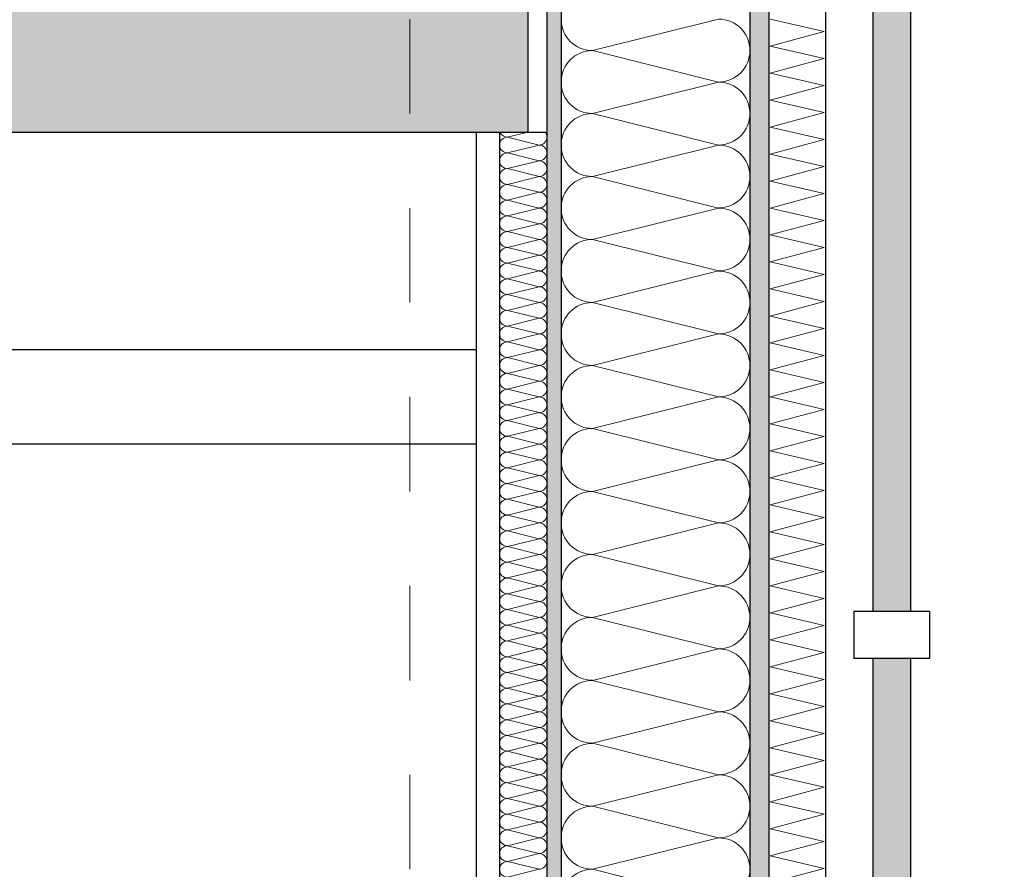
# Model space of a CAD drawing. Header units: metres. Extents: x -27.8 to 39.4, y -22.2 to 2.8.
# Tile 76 of 80: x 23 to 24.1, y -3.5 to -2.6. Entities that reach past the tile are written whole.
import ezdxf

# ---------------------------------------------------------------- set-up
doc = ezdxf.new("R2010")
doc.units = ezdxf.units.M
doc.header["$LTSCALE"] = 0.4
doc.header["$MEASUREMENT"] = 0
doc.linetypes.add('Raster', pattern=[0.2, 0.1, -0.05, 0, -0.05])
doc.layers.get('0').update_dxf_attribs({"color": 8, "lineweight": 9})
doc.layers.get('Defpoints').update_dxf_attribs({"color": 8, "lineweight": 9})
for name, color, linetype in [('Neubau_A-Außenwände', 8, 'Continuous'), ('Neubau_A-Decken', 8, 'Continuous'), ('Neubau_A-TB Wände', 8, 'Continuous'), ('Neubau_B-abgehängte Decke', 8, 'Continuous'), ('Neubau_R-Konstruktionsraster gross', 33, 'Continuous'), ('Neubau_T-Bemaßung', 8, 'Continuous'), ('Neubau_Z-Modellierung Fassade', 8, 'Continuous')]:
    doc.layers.add(name, color=color, linetype=linetype)
doc.styles.add('ERSTELLTER_STIL_2', font='arial.ttf')
doc.dimstyles.new('ERSTELLTER_STIL__1', dxfattribs={"dimtxt": 0.0875, "dimasz": 0.059375, "dimexe": 0.18, "dimexo": 0.0625, "dimgap": 0, "dimtad": 1, "dimzin": 0, "dimdsep": 46, "dimtxsty": 'ERSTELLTER_STIL_2', "dimblk": 'ARROWHEAD_6', "dimblk1": 'ARROWHEAD_6', "dimblk2": 'ARROWHEAD_6', "dimcen": 0.09, "dimclrd": 7, "dimclre": 7, "dimclrt": 7, "dimazin": 0, "dimtfac": 1, "dimtdec": 4, "dimtmove": 0, "dimatfit": 3, "dimfxl": 1, "dimtolj": 1, "dimtzin": 0, "dimarcsym": 0})

# ---------------------------------------------------------------- blocks, each defined once
blk = doc.blocks.new('*X333', base_point=(4591.5834, -0.0469))
at = {"layer": 'Neubau_A-Außenwände', "color": 8, "linetype": 'Continuous', "lineweight": 9}
for p, q in [((4227.0222, 7.5531), (4226.8888, 7.5198)), ((4227.0222, 7.4865), (4226.8888, 7.5198)), ((4227.0222, 7.4865), (4226.8888, 7.4531)), ((4227.0222, 7.4198), (4226.8888, 7.4531)), ((4227.0222, 7.4198), (4226.8888, 7.3865)), ((4227.0222, 7.3531), (4226.8888, 7.3865)), ((4227.0222, 7.3531), (4226.8888, 7.3198)), ((4227.0222, 7.2865), (4226.8888, 7.3198)), ((4227.0222, 7.2865), (4226.8888, 7.2531)), ((4227.0222, 7.2198), (4226.8888, 7.2531)), ((4227.0222, 7.2198), (4226.8888, 7.1865)), ((4227.0222, 7.1531), (4226.8888, 7.1865)), ((4227.0222, 7.1531), (4226.8888, 7.1198)), ((4227.0222, 7.0865), (4226.8888, 7.1198)), ((4227.0222, 7.0865), (4226.8888, 7.0531)), ((4227.0222, 7.0198), (4226.8888, 7.0531)), ((4227.0222, 7.0198), (4226.8888, 6.9865)), ((4227.0222, 6.9531), (4226.8888, 6.9865)), ((4227.0222, 6.9531), (4226.8888, 6.9198)), ((4227.0222, 6.8865), (4226.8888, 6.9198)), ((4227.0222, 6.8865), (4226.8888, 6.8531)), ((4227.0222, 6.8198), (4226.8888, 6.8531)), ((4227.0222, 6.8198), (4226.8888, 6.7865)), ((4227.0222, 6.7531), (4226.8888, 6.7865)), ((4227.0222, 6.7531), (4226.8888, 6.7198)), ((4227.0222, 6.6865), (4226.8888, 6.7198)), ((4227.0222, 6.6865), (4226.8888, 6.6531)), ((4227.0222, 6.6198), (4226.8888, 6.6531))]:
    blk.add_line(p, q, dxfattribs=at)
for centre, start, end in [((4226.8888, 7.5531), 180, 270), ((4227.0222, 7.5198), 0, 90), ((4226.8888, 7.4865), 90, 180), ((4227.0222, 7.5198), 270, 0), ((4226.8888, 7.4865), 180, 270), ((4227.0222, 7.4531), 0, 90), ((4226.8888, 7.4198), 90, 180), ((4227.0222, 7.4531), 270, 0), ((4226.8888, 7.4198), 180, 270), ((4227.0222, 7.3865), 0, 90), ((4226.8888, 7.3531), 90, 180), ((4227.0222, 7.3865), 270, 0), ((4226.8888, 7.3531), 180, 270), ((4227.0222, 7.3198), 0, 90), ((4226.8888, 7.2865), 90, 180), ((4227.0222, 7.3198), 270, 0), ((4226.8888, 7.2865), 180, 270), ((4227.0222, 7.2531), 0, 90), ((4226.8888, 7.2198), 90, 180), ((4227.0222, 7.2531), 270, 0), ((4226.8888, 7.2198), 180, 270), ((4227.0222, 7.1865), 0, 90), ((4226.8888, 7.1531), 90, 180), ((4227.0222, 7.1865), 270, 0), ((4226.8888, 7.1531), 180, 270), ((4227.0222, 7.1198), 0, 90), ((4226.8888, 7.0865), 90, 180), ((4227.0222, 7.1198), 270, 0), ((4226.8888, 7.0865), 180, 270), ((4227.0222, 7.0531), 0, 90), ((4226.8888, 7.0198), 90, 180), ((4227.0222, 7.0531), 270, 0), ((4226.8888, 7.0198), 180, 270), ((4227.0222, 6.9865), 0, 90), ((4226.8888, 6.9531), 90, 180), ((4227.0222, 6.9865), 270, 0), ((4226.8888, 6.9531), 180, 270), ((4227.0222, 6.9198), 0, 90), ((4226.8888, 6.8865), 90, 180), ((4227.0222, 6.9198), 270, 0), ((4226.8888, 6.8865), 180, 270), ((4227.0222, 6.8531), 0, 90), ((4226.8888, 6.8198), 90, 180), ((4227.0222, 6.8531), 270, 0), ((4226.8888, 6.8198), 180, 270), ((4227.0222, 6.7865), 0, 90), ((4226.8888, 6.7531), 90, 180), ((4227.0222, 6.7865), 270, 0), ((4226.8888, 6.7531), 180, 270), ((4227.0222, 6.7198), 0, 90), ((4226.8888, 6.6865), 90, 180), ((4227.0222, 6.7198), 270, 0), ((4226.8888, 6.6865), 180, 270), ((4227.0222, 6.6531), 0, 90), ((4226.8888, 6.6198), 90, 180), ((4227.0222, 6.6531), 270, 0)]:
    blk.add_arc(centre, 0.0333, start, end, dxfattribs=at)
blk = doc.blocks.new('*X334', base_point=(4591.5834, -0.0469))
at = {"layer": 'Neubau_A-Außenwände', "color": 8, "linetype": 'Continuous', "lineweight": 9}
for p, q in [((4227.1341, 7.5399), (4227.0769, 7.5531)), ((4227.0769, 7.5246), (4227.1341, 7.5399)), ((4227.1341, 7.5113), (4227.0769, 7.5246)), ((4227.0769, 7.496), (4227.1341, 7.5113)), ((4227.1341, 7.4827), (4227.0769, 7.496)), ((4227.0769, 7.4674), (4227.1341, 7.4827)), ((4227.1341, 7.4541), (4227.0769, 7.4674)), ((4227.0769, 7.4388), (4227.1341, 7.4541)), ((4227.1341, 7.4256), (4227.0769, 7.4388)), ((4227.0769, 7.4103), (4227.1341, 7.4256)), ((4227.1341, 7.397), (4227.0769, 7.4103)), ((4227.0769, 7.3817), (4227.1341, 7.397)), ((4227.1341, 7.3684), (4227.0769, 7.3817)), ((4227.0769, 7.3531), (4227.1341, 7.3684)), ((4227.1341, 7.3399), (4227.0769, 7.3531)), ((4227.0769, 7.3246), (4227.1341, 7.3399)), ((4227.1341, 7.3113), (4227.0769, 7.3246)), ((4227.0769, 7.296), (4227.1341, 7.3113)), ((4227.1341, 7.2827), (4227.0769, 7.296)), ((4227.0769, 7.2674), (4227.1341, 7.2827)), ((4227.1341, 7.2541), (4227.0769, 7.2674)), ((4227.0769, 7.2388), (4227.1341, 7.2541)), ((4227.1341, 7.2256), (4227.0769, 7.2388)), ((4227.0769, 7.2103), (4227.1341, 7.2256)), ((4227.1341, 7.197), (4227.0769, 7.2103)), ((4227.0769, 7.1817), (4227.1341, 7.197)), ((4227.1341, 7.1684), (4227.0769, 7.1817)), ((4227.0769, 7.1531), (4227.1341, 7.1684)), ((4227.1341, 7.1399), (4227.0769, 7.1531)), ((4227.0769, 7.1246), (4227.1341, 7.1399)), ((4227.1341, 7.1113), (4227.0769, 7.1246)), ((4227.0769, 7.096), (4227.1341, 7.1113)), ((4227.1341, 7.0827), (4227.0769, 7.096)), ((4227.0769, 7.0674), (4227.1341, 7.0827)), ((4227.1341, 7.0541), (4227.0769, 7.0674)), ((4227.0769, 7.0388), (4227.1341, 7.0541)), ((4227.1341, 7.0256), (4227.0769, 7.0388)), ((4227.0769, 7.0103), (4227.1341, 7.0256)), ((4227.1341, 6.997), (4227.0769, 7.0103)), ((4227.0769, 6.9817), (4227.1341, 6.997)), ((4227.1341, 6.9684), (4227.0769, 6.9817)), ((4227.0769, 6.9531), (4227.1341, 6.9684)), ((4227.1341, 6.9399), (4227.0769, 6.9531)), ((4227.0769, 6.9246), (4227.1341, 6.9399)), ((4227.1341, 6.9113), (4227.0769, 6.9246)), ((4227.0769, 6.896), (4227.1341, 6.9113)), ((4227.1341, 6.8827), (4227.0769, 6.896)), ((4227.0769, 6.8674), (4227.1341, 6.8827)), ((4227.1341, 6.8541), (4227.0769, 6.8674)), ((4227.0769, 6.8388), (4227.1341, 6.8541)), ((4227.1341, 6.8256), (4227.0769, 6.8388)), ((4227.0769, 6.8103), (4227.1341, 6.8256)), ((4227.1341, 6.797), (4227.0769, 6.8103)), ((4227.0769, 6.7817), (4227.1341, 6.797)), ((4227.1341, 6.7684), (4227.0769, 6.7817)), ((4227.0769, 6.7531), (4227.1341, 6.7684)), ((4227.1341, 6.7399), (4227.0769, 6.7531)), ((4227.0769, 6.7246), (4227.1341, 6.7399)), ((4227.1341, 6.7113), (4227.0769, 6.7246)), ((4227.0769, 6.696), (4227.1341, 6.7113)), ((4227.1341, 6.6827), (4227.0769, 6.696)), ((4227.0769, 6.6674), (4227.1341, 6.6827)), ((4227.1341, 6.6541), (4227.0769, 6.6674)), ((4227.0769, 6.6388), (4227.1341, 6.6541))]:
    blk.add_line(p, q, dxfattribs=at)
blk = doc.blocks.new('*X354', base_point=(4591.5834, -0.0469))
at = {"layer": 'Neubau_A-TB Wände', "color": 8, "linetype": 'Continuous', "lineweight": 9}
for p, q in [((4226.8188, 7.4331), (4226.7988, 7.4281)), ((4226.8322, 7.4198), (4226.7988, 7.4281)), ((4226.8322, 7.4198), (4226.7988, 7.4115)), ((4226.8322, 7.4031), (4226.7988, 7.4115)), ((4226.8322, 7.4031), (4226.7988, 7.3948)), ((4226.8322, 7.3865), (4226.7988, 7.3948)), ((4226.8322, 7.3865), (4226.7988, 7.3781)), ((4226.8322, 7.3698), (4226.7988, 7.3781)), ((4226.8322, 7.3698), (4226.7988, 7.3615)), ((4226.8322, 7.3531), (4226.7988, 7.3615)), ((4226.8322, 7.3531), (4226.7988, 7.3448)), ((4226.8322, 7.3365), (4226.7988, 7.3448)), ((4226.8322, 7.3365), (4226.7988, 7.3281)), ((4226.8322, 7.3198), (4226.7988, 7.3281)), ((4226.8322, 7.3198), (4226.7988, 7.3115)), ((4226.8322, 7.3031), (4226.7988, 7.3115)), ((4226.8322, 7.3031), (4226.7988, 7.2948)), ((4226.8322, 7.2865), (4226.7988, 7.2948)), ((4226.8322, 7.2865), (4226.7988, 7.2781)), ((4226.8322, 7.2698), (4226.7988, 7.2781)), ((4226.8322, 7.2698), (4226.7988, 7.2615)), ((4226.8322, 7.2531), (4226.7988, 7.2615)), ((4226.8322, 7.2531), (4226.7988, 7.2448)), ((4226.8322, 7.2365), (4226.7988, 7.2448)), ((4226.8322, 7.2365), (4226.7988, 7.2281)), ((4226.8322, 7.2198), (4226.7988, 7.2281)), ((4226.8322, 7.2198), (4226.7988, 7.2115)), ((4226.8322, 7.2031), (4226.7988, 7.2115)), ((4226.8322, 7.2031), (4226.7988, 7.1948)), ((4226.8322, 7.1865), (4226.7988, 7.1948)), ((4226.8322, 7.1865), (4226.7988, 7.1781)), ((4226.8322, 7.1698), (4226.7988, 7.1781)), ((4226.8322, 7.1698), (4226.7988, 7.1615)), ((4226.8322, 7.1531), (4226.7988, 7.1615)), ((4226.8322, 7.1531), (4226.7988, 7.1448)), ((4226.8322, 7.1365), (4226.7988, 7.1448)), ((4226.8322, 7.1365), (4226.7988, 7.1281)), ((4226.8322, 7.1198), (4226.7988, 7.1281)), ((4226.8322, 7.1198), (4226.7988, 7.1115)), ((4226.8322, 7.1031), (4226.7988, 7.1115)), ((4226.8322, 7.1031), (4226.7988, 7.0948)), ((4226.8322, 7.0865), (4226.7988, 7.0948)), ((4226.8322, 7.0865), (4226.7988, 7.0781)), ((4226.8322, 7.0698), (4226.7988, 7.0781)), ((4226.8322, 7.0698), (4226.7988, 7.0615)), ((4226.8322, 7.0531), (4226.7988, 7.0615)), ((4226.8322, 7.0531), (4226.7988, 7.0448)), ((4226.8322, 7.0365), (4226.7988, 7.0448)), ((4226.8322, 7.0365), (4226.7988, 7.0281)), ((4226.8322, 7.0198), (4226.7988, 7.0281)), ((4226.8322, 7.0198), (4226.7988, 7.0115)), ((4226.8322, 7.0031), (4226.7988, 7.0115)), ((4226.8322, 7.0031), (4226.7988, 6.9948)), ((4226.8322, 6.9865), (4226.7988, 6.9948)), ((4226.8322, 6.9865), (4226.7988, 6.9781)), ((4226.8322, 6.9698), (4226.7988, 6.9781)), ((4226.8322, 6.9698), (4226.7988, 6.9615)), ((4226.8322, 6.9531), (4226.7988, 6.9615)), ((4226.8322, 6.9531), (4226.7988, 6.9448)), ((4226.8322, 6.9365), (4226.7988, 6.9448)), ((4226.8322, 6.9365), (4226.7988, 6.9281)), ((4226.8322, 6.9198), (4226.7988, 6.9281)), ((4226.8322, 6.9198), (4226.7988, 6.9115)), ((4226.8322, 6.9031), (4226.7988, 6.9115)), ((4226.8322, 6.9031), (4226.7988, 6.8948)), ((4226.8322, 6.8865), (4226.7988, 6.8948)), ((4226.8322, 6.8865), (4226.7988, 6.8781)), ((4226.8322, 6.8698), (4226.7988, 6.8781)), ((4226.8322, 6.8698), (4226.7988, 6.8615)), ((4226.8322, 6.8531), (4226.7988, 6.8615)), ((4226.8322, 6.8531), (4226.7988, 6.8448)), ((4226.8322, 6.8365), (4226.7988, 6.8448)), ((4226.8322, 6.8365), (4226.7988, 6.8281)), ((4226.8322, 6.8198), (4226.7988, 6.8281)), ((4226.8322, 6.8198), (4226.7988, 6.8115)), ((4226.8322, 6.8031), (4226.7988, 6.8115)), ((4226.8322, 6.8031), (4226.7988, 6.7948)), ((4226.8322, 6.7865), (4226.7988, 6.7948)), ((4226.8322, 6.7865), (4226.7988, 6.7781)), ((4226.8322, 6.7698), (4226.7988, 6.7781)), ((4226.8322, 6.7698), (4226.7988, 6.7615)), ((4226.8322, 6.7531), (4226.7988, 6.7615)), ((4226.8322, 6.7531), (4226.7988, 6.7448)), ((4226.8322, 6.7365), (4226.7988, 6.7448)), ((4226.8322, 6.7365), (4226.7988, 6.7281)), ((4226.8322, 6.7198), (4226.7988, 6.7281)), ((4226.8322, 6.7198), (4226.7988, 6.7115)), ((4226.8322, 6.7031), (4226.7988, 6.7115)), ((4226.8322, 6.7031), (4226.7988, 6.6948)), ((4226.8322, 6.6865), (4226.7988, 6.6948)), ((4226.8322, 6.6865), (4226.7988, 6.6781)), ((4226.8322, 6.6698), (4226.7988, 6.6781)), ((4226.8322, 6.6698), (4226.7988, 6.6615)), ((4226.8322, 6.6531), (4226.7988, 6.6615)), ((4226.8322, 6.6531), (4226.7988, 6.6448))]:
    blk.add_line(p, q, dxfattribs=at)
for centre, start, end in [((4226.7988, 7.4198), 90, 180), ((4226.7988, 7.4365), 203.5782, 270), ((4226.8322, 7.4281), 270, 0), ((4226.8322, 7.4281), 0, 36.8699), ((4226.7988, 7.4198), 180, 270), ((4226.8322, 7.4115), 0, 90), ((4226.7988, 7.4031), 90, 180), ((4226.7988, 7.4031), 180, 270), ((4226.8322, 7.4115), 270, 0), ((4226.8322, 7.3948), 0, 90), ((4226.7988, 7.3865), 90, 180), ((4226.8322, 7.3948), 270, 0), ((4226.7988, 7.3865), 180, 270), ((4226.8322, 7.3781), 0, 90), ((4226.7988, 7.3698), 90, 180), ((4226.8322, 7.3781), 270, 0), ((4226.7988, 7.3698), 180, 270), ((4226.7988, 7.3531), 90, 180), ((4226.8322, 7.3615), 0, 90), ((4226.8322, 7.3615), 270, 0), ((4226.7988, 7.3531), 180, 270), ((4226.8322, 7.3448), 0, 90), ((4226.7988, 7.3365), 90, 180), ((4226.8322, 7.3448), 270, 0), ((4226.7988, 7.3365), 180, 270), ((4226.8322, 7.3281), 0, 90), ((4226.7988, 7.3198), 90, 180), ((4226.7988, 7.3198), 180, 270), ((4226.8322, 7.3281), 270, 0), ((4226.8322, 7.3115), 0, 90), ((4226.7988, 7.3031), 90, 180), ((4226.8322, 7.3115), 270, 0), ((4226.7988, 7.3031), 180, 270), ((4226.8322, 7.2948), 0, 90), ((4226.7988, 7.2865), 90, 180), ((4226.8322, 7.2948), 270, 0), ((4226.7988, 7.2865), 180, 270), ((4226.7988, 7.2698), 90, 180), ((4226.8322, 7.2781), 0, 90), ((4226.8322, 7.2781), 270, 0), ((4226.7988, 7.2698), 180, 270), ((4226.8322, 7.2615), 0, 90), ((4226.7988, 7.2531), 90, 180), ((4226.8322, 7.2615), 270, 0), ((4226.7988, 7.2531), 180, 270), ((4226.8322, 7.2448), 0, 90), ((4226.7988, 7.2365), 90, 180), ((4226.7988, 7.2365), 180, 270), ((4226.8322, 7.2448), 270, 0), ((4226.8322, 7.2281), 0, 90), ((4226.7988, 7.2198), 90, 180), ((4226.8322, 7.2281), 270, 0), ((4226.7988, 7.2198), 180, 270), ((4226.8322, 7.2115), 0, 90), ((4226.7988, 7.2031), 90, 180), ((4226.8322, 7.2115), 270, 0), ((4226.7988, 7.2031), 180, 270), ((4226.7988, 7.1865), 90, 180), ((4226.8322, 7.1948), 0, 90), ((4226.8322, 7.1948), 270, 0), ((4226.7988, 7.1865), 180, 270), ((4226.8322, 7.1781), 0, 90), ((4226.7988, 7.1698), 90, 180), ((4226.8322, 7.1781), 270, 0), ((4226.7988, 7.1698), 180, 270), ((4226.8322, 7.1615), 0, 90), ((4226.7988, 7.1531), 90, 180), ((4226.7988, 7.1531), 180, 270), ((4226.8322, 7.1615), 270, 0), ((4226.8322, 7.1448), 0, 90), ((4226.7988, 7.1365), 90, 180), ((4226.8322, 7.1448), 270, 0), ((4226.7988, 7.1365), 180, 270), ((4226.8322, 7.1281), 0, 90), ((4226.7988, 7.1198), 90, 180), ((4226.8322, 7.1281), 270, 0), ((4226.7988, 7.1198), 180, 270), ((4226.7988, 7.1031), 90, 180), ((4226.8322, 7.1115), 0, 90), ((4226.8322, 7.1115), 270, 0), ((4226.7988, 7.1031), 180, 270), ((4226.8322, 7.0948), 0, 90), ((4226.7988, 7.0865), 90, 180), ((4226.8322, 7.0948), 270, 0), ((4226.7988, 7.0865), 180, 270), ((4226.8322, 7.0781), 0, 90), ((4226.7988, 7.0698), 90, 180), ((4226.7988, 7.0698), 180, 270), ((4226.8322, 7.0781), 270, 0), ((4226.8322, 7.0615), 0, 90), ((4226.7988, 7.0531), 90, 180), ((4226.8322, 7.0615), 270, 0), ((4226.7988, 7.0531), 180, 270), ((4226.8322, 7.0448), 0, 90), ((4226.7988, 7.0365), 90, 180), ((4226.8322, 7.0448), 270, 0), ((4226.7988, 7.0365), 180, 270), ((4226.7988, 7.0198), 90, 180), ((4226.8322, 7.0281), 0, 90), ((4226.8322, 7.0281), 270, 0), ((4226.7988, 7.0198), 180, 270), ((4226.8322, 7.0115), 0, 90), ((4226.7988, 7.0031), 90, 180), ((4226.8322, 7.0115), 270, 0), ((4226.7988, 7.0031), 180, 270), ((4226.8322, 6.9948), 0, 90), ((4226.7988, 6.9865), 90, 180), ((4226.7988, 6.9865), 180, 270), ((4226.8322, 6.9948), 270, 0), ((4226.8322, 6.9781), 0, 90), ((4226.7988, 6.9698), 90, 180), ((4226.8322, 6.9781), 270, 0), ((4226.7988, 6.9698), 180, 270), ((4226.8322, 6.9615), 0, 90), ((4226.7988, 6.9531), 90, 180), ((4226.8322, 6.9615), 270, 0), ((4226.7988, 6.9531), 180, 270), ((4226.7988, 6.9365), 90, 180), ((4226.8322, 6.9448), 0, 90), ((4226.8322, 6.9448), 270, 0), ((4226.7988, 6.9365), 180, 270), ((4226.8322, 6.9281), 0, 90), ((4226.7988, 6.9198), 90, 180), ((4226.8322, 6.9281), 270, 0), ((4226.7988, 6.9198), 180, 270), ((4226.8322, 6.9115), 0, 90), ((4226.7988, 6.9031), 90, 180), ((4226.7988, 6.9031), 180, 270), ((4226.8322, 6.9115), 270, 0), ((4226.8322, 6.8948), 0, 90), ((4226.7988, 6.8865), 90, 180), ((4226.8322, 6.8948), 270, 0), ((4226.7988, 6.8865), 180, 270), ((4226.8322, 6.8781), 0, 90), ((4226.7988, 6.8698), 90, 180), ((4226.8322, 6.8781), 270, 0), ((4226.7988, 6.8698), 180, 270), ((4226.7988, 6.8531), 90, 180), ((4226.8322, 6.8615), 0, 90), ((4226.8322, 6.8615), 270, 0), ((4226.7988, 6.8531), 180, 270), ((4226.8322, 6.8448), 0, 90), ((4226.7988, 6.8365), 90, 180), ((4226.8322, 6.8448), 270, 0), ((4226.7988, 6.8365), 180, 270), ((4226.8322, 6.8281), 0, 90), ((4226.7988, 6.8198), 90, 180), ((4226.7988, 6.8198), 180, 270), ((4226.8322, 6.8281), 270, 0), ((4226.8322, 6.8115), 0, 90), ((4226.7988, 6.8031), 90, 180), ((4226.8322, 6.8115), 270, 0), ((4226.7988, 6.8031), 180, 270), ((4226.8322, 6.7948), 0, 90), ((4226.7988, 6.7865), 90, 180), ((4226.8322, 6.7948), 270, 0), ((4226.7988, 6.7865), 180, 270), ((4226.7988, 6.7698), 90, 180), ((4226.8322, 6.7781), 0, 90), ((4226.8322, 6.7781), 270, 0), ((4226.7988, 6.7698), 180, 270), ((4226.8322, 6.7615), 0, 90), ((4226.7988, 6.7531), 90, 180), ((4226.8322, 6.7615), 270, 0), ((4226.7988, 6.7531), 180, 270), ((4226.8322, 6.7448), 0, 90), ((4226.7988, 6.7365), 90, 180), ((4226.7988, 6.7365), 180, 270), ((4226.8322, 6.7448), 270, 0), ((4226.8322, 6.7281), 0, 90), ((4226.7988, 6.7198), 90, 180), ((4226.8322, 6.7281), 270, 0), ((4226.7988, 6.7198), 180, 270), ((4226.8322, 6.7115), 0, 90), ((4226.7988, 6.7031), 90, 180), ((4226.8322, 6.7115), 270, 0), ((4226.7988, 6.7031), 180, 270), ((4226.7988, 6.6865), 90, 180), ((4226.8322, 6.6948), 0, 90), ((4226.8322, 6.6948), 270, 0), ((4226.7988, 6.6865), 180, 270), ((4226.8322, 6.6781), 0, 90), ((4226.7988, 6.6698), 90, 180), ((4226.8322, 6.6781), 270, 0), ((4226.7988, 6.6698), 180, 270), ((4226.8322, 6.6615), 0, 90), ((4226.7988, 6.6531), 90, 180), ((4226.7988, 6.6531), 180, 270), ((4226.8322, 6.6615), 270, 0)]:
    blk.add_arc(centre, 0.00833, start, end, dxfattribs=at)
blk = doc.blocks.new('ARROWHEAD_6')
at = {"color": 0, "linetype": 'Continuous', "lineweight": 0}
for p, q in [((-0.5, -0.5), (0.5, 0.5)), ((0, 0), (-1, 0))]:
    blk.add_line(p, q, dxfattribs=at)
blk = doc.blocks.new('*D391')
at = {"layer": 'Defpoints', "color": 0, "linetype": 'Continuous', "transparency": 16777216}
for p in [(11.1831, -2.695), (23.5, -2.695), (10.98, -3.425)]:
    blk.add_point(p, dxfattribs=at)
at = {"layer": 'Neubau_T-Bemaßung', "linetype": 'Continuous', "lineweight": -2, "transparency": 16777216}
for p, q in [((23.4375, -2.695), (11.0031, -2.695)), ((11.1831, -2.7544), (11.1831, -2.9465)), ((11.1831, -3.3656), (11.1831, -3.1738)), ((11.0425, -3.425), (11.3631, -3.425))]:
    blk.add_line(p, q, dxfattribs=at)
at = {"layer": 'Neubau_T-Bemaßung', "linetype": 'Continuous', "lineweight": -2, "transparency": 16777216, "xscale": 0.059375, "yscale": 0.059375, "zscale": 0.059375}
for p, rotation in [((11.1831, -2.695), 90), ((11.1831, -3.425), 270)]:
    blk.add_blockref('ARROWHEAD_6', p, dxfattribs=dict(at, rotation=rotation))
at = {"layer": 'Neubau_T-Bemaßung', "linetype": 'Continuous', "transparency": 16777216, "insert": (11.1831, -3.0601), "char_height": 0.0875, "attachment_point": 5, "rotation": 90, "style": 'ERSTELLTER_STIL_2'}
blk.add_mtext('\\A1;0.73', dxfattribs=at)
blk = doc.blocks.new('*D392')
at = {"layer": 'Defpoints', "color": 0, "linetype": 'Continuous', "transparency": 16777216}
for p in [(11.1831, -2.395), (11.3631, -2.395), (23.5, -2.695)]:
    blk.add_point(p, dxfattribs=at)
at = {"layer": 'Neubau_T-Bemaßung', "linetype": 'Continuous', "lineweight": -2, "transparency": 16777216}
for p, q in [((11.1831, -2.3356), (11.1831, -2.2763)), ((11.3006, -2.395), (11.0031, -2.395)), ((11.1831, -2.395), (11.1831, -2.4317)), ((11.1831, -2.695), (11.1831, -2.6586)), ((23.4375, -2.695), (11.0031, -2.695)), ((11.1831, -2.7544), (11.1831, -2.8138))]:
    blk.add_line(p, q, dxfattribs=at)
at = {"layer": 'Neubau_T-Bemaßung', "linetype": 'Continuous', "lineweight": -2, "transparency": 16777216, "xscale": 0.059375, "yscale": 0.059375, "zscale": 0.059375}
for p, rotation in [((11.1831, -2.395), 270), ((11.1831, -2.695), 90)]:
    blk.add_blockref('ARROWHEAD_6', p, dxfattribs=dict(at, rotation=rotation))
at = {"layer": 'Neubau_T-Bemaßung', "linetype": 'Continuous', "transparency": 16777216, "insert": (11.1831, -2.5451), "char_height": 0.0875, "attachment_point": 5, "rotation": 90, "style": 'ERSTELLTER_STIL_2'}
blk.add_mtext('\\A1;0.30', dxfattribs=at)
blk = doc.blocks.new('*D400')
at = {"layer": 'Defpoints', "color": 0, "linetype": 'Continuous', "transparency": 16777216}
for p in [(11.5331, -2.695), (23.5, -2.695), (23.73, -6.195)]:
    blk.add_point(p, dxfattribs=at)
at = {"layer": 'Neubau_T-Bemaßung', "linetype": 'Continuous', "lineweight": -2, "transparency": 16777216}
for p, q in [((23.4375, -2.695), (11.3531, -2.695)), ((11.5331, -2.7544), (11.5331, -4.335)), ((11.5331, -6.1356), (11.5331, -4.562)), ((23.6675, -6.195), (11.3531, -6.195))]:
    blk.add_line(p, q, dxfattribs=at)
at = {"layer": 'Neubau_T-Bemaßung', "linetype": 'Continuous', "lineweight": -2, "transparency": 16777216, "xscale": 0.059375, "yscale": 0.059375, "zscale": 0.059375}
for p, rotation in [((11.5331, -2.695), 90), ((11.5331, -6.195), 270)]:
    blk.add_blockref('ARROWHEAD_6', p, dxfattribs=dict(at, rotation=rotation))
at = {"layer": 'Neubau_T-Bemaßung', "linetype": 'Continuous', "transparency": 16777216, "insert": (11.5331, -4.4485), "char_height": 0.0875, "attachment_point": 5, "rotation": 90, "style": 'ERSTELLTER_STIL_2'}
blk.add_mtext('\\A1;3.50', dxfattribs=at)
blk = doc.blocks.new('*D401')
at = {"layer": 'Defpoints', "color": 0, "linetype": 'Continuous', "transparency": 16777216}
for p in [(11.5331, -2.395), (14.9773, -2.395), (23.5, -2.695)]:
    blk.add_point(p, dxfattribs=at)
at = {"layer": 'Neubau_T-Bemaßung', "linetype": 'Continuous', "lineweight": -2, "transparency": 16777216}
for p, q in [((11.5331, -2.3356), (11.5331, -2.2763)), ((14.9148, -2.395), (11.3531, -2.395)), ((11.5331, -2.395), (11.5331, -2.4317)), ((11.5331, -2.695), (11.5331, -2.6586)), ((23.4375, -2.695), (11.3531, -2.695)), ((11.5331, -2.7544), (11.5331, -2.8138))]:
    blk.add_line(p, q, dxfattribs=at)
at = {"layer": 'Neubau_T-Bemaßung', "linetype": 'Continuous', "lineweight": -2, "transparency": 16777216, "xscale": 0.059375, "yscale": 0.059375, "zscale": 0.059375}
for p, rotation in [((11.5331, -2.395), 270), ((11.5331, -2.695), 90)]:
    blk.add_blockref('ARROWHEAD_6', p, dxfattribs=dict(at, rotation=rotation))
at = {"layer": 'Neubau_T-Bemaßung', "linetype": 'Continuous', "transparency": 16777216, "insert": (11.5331, -2.5451), "char_height": 0.0875, "attachment_point": 5, "rotation": 90, "style": 'ERSTELLTER_STIL_2'}
blk.add_mtext('\\A1;0.30', dxfattribs=at)
blk = doc.blocks.new('*D411')
at = {"layer": 'Defpoints', "color": 0, "linetype": 'Continuous', "transparency": 16777216}
for p in [(1.5934, -3.025), (8.0525, -3.025), (33.092, -6.025)]:
    blk.add_point(p, dxfattribs=at)
at = {"layer": 'Neubau_T-Bemaßung', "linetype": 'Continuous', "lineweight": -2, "transparency": 16777216}
for p, q in [((7.99, -3.025), (1.4134, -3.025)), ((1.5934, -3.0844), (1.5934, -4.415)), ((1.5934, -5.9656), (1.5934, -4.642)), ((33.0295, -6.025), (1.4134, -6.025))]:
    blk.add_line(p, q, dxfattribs=at)
at = {"layer": 'Neubau_T-Bemaßung', "linetype": 'Continuous', "lineweight": -2, "transparency": 16777216, "xscale": 0.059375, "yscale": 0.059375, "zscale": 0.059375}
for p, rotation in [((1.5934, -3.025), 90), ((1.5934, -6.025), 270)]:
    blk.add_blockref('ARROWHEAD_6', p, dxfattribs=dict(at, rotation=rotation))
at = {"layer": 'Neubau_T-Bemaßung', "linetype": 'Continuous', "transparency": 16777216, "insert": (1.5934, -4.5285), "char_height": 0.0875, "attachment_point": 5, "rotation": 90, "style": 'ERSTELLTER_STIL_2'}
blk.add_mtext('\\A1;3.00', dxfattribs=at)
blk = doc.blocks.new('*D413')
at = {"layer": 'Defpoints', "color": 0, "linetype": 'Continuous', "transparency": 16777216}
for p in [(1.5934, -2.695), (23.5, -2.695), (8.0525, -2.925)]:
    blk.add_point(p, dxfattribs=at)
at = {"layer": 'Neubau_T-Bemaßung', "linetype": 'Continuous', "lineweight": -2, "transparency": 16777216}
for p, q in [((1.5934, -2.6356), (1.5934, -2.5763)), ((23.4375, -2.695), (1.4134, -2.695)), ((1.5934, -2.695), (1.5934, -2.6965)), ((7.99, -2.925), (1.4134, -2.925)), ((1.5934, -2.925), (1.5934, -2.9238)), ((1.5934, -2.9844), (1.5934, -3.0437))]:
    blk.add_line(p, q, dxfattribs=at)
at = {"layer": 'Neubau_T-Bemaßung', "linetype": 'Continuous', "lineweight": -2, "transparency": 16777216, "xscale": 0.059375, "yscale": 0.059375, "zscale": 0.059375}
for p, rotation in [((1.5934, -2.695), 270), ((1.5934, -2.925), 90)]:
    blk.add_blockref('ARROWHEAD_6', p, dxfattribs=dict(at, rotation=rotation))
at = {"layer": 'Neubau_T-Bemaßung', "linetype": 'Continuous', "transparency": 16777216, "insert": (1.5934, -2.8101), "char_height": 0.0875, "attachment_point": 5, "rotation": 90, "style": 'ERSTELLTER_STIL_2'}
blk.add_mtext('\\A1;0.23', dxfattribs=at)
blk = doc.blocks.new('*D414')
at = {"layer": 'Defpoints', "color": 0, "linetype": 'Continuous', "transparency": 16777216}
for p in [(1.5934, -2.395), (1.7253, -2.395), (23.5, -2.695)]:
    blk.add_point(p, dxfattribs=at)
at = {"layer": 'Neubau_T-Bemaßung', "linetype": 'Continuous', "lineweight": -2, "transparency": 16777216}
for p, q in [((1.5934, -2.3356), (1.5934, -2.2763)), ((1.6628, -2.395), (1.4134, -2.395)), ((1.5934, -2.395), (1.5934, -2.4317)), ((1.5934, -2.695), (1.5934, -2.6586)), ((23.4375, -2.695), (1.4134, -2.695)), ((1.5934, -2.7544), (1.5934, -2.8138))]:
    blk.add_line(p, q, dxfattribs=at)
at = {"layer": 'Neubau_T-Bemaßung', "linetype": 'Continuous', "lineweight": -2, "transparency": 16777216, "xscale": 0.059375, "yscale": 0.059375, "zscale": 0.059375}
for p, rotation in [((1.5934, -2.395), 270), ((1.5934, -2.695), 90)]:
    blk.add_blockref('ARROWHEAD_6', p, dxfattribs=dict(at, rotation=rotation))
at = {"layer": 'Neubau_T-Bemaßung', "linetype": 'Continuous', "transparency": 16777216, "insert": (1.5934, -2.5451), "char_height": 0.0875, "attachment_point": 5, "rotation": 90, "style": 'ERSTELLTER_STIL_2'}
blk.add_mtext('\\A1;0.30', dxfattribs=at)
blk = doc.blocks.new('*D420')
at = {"layer": 'Defpoints', "color": 0, "linetype": 'Continuous', "transparency": 16777216}
for p in [(1.9434, -2.695), (23.5, -2.695), (23.73, -6.195)]:
    blk.add_point(p, dxfattribs=at)
at = {"layer": 'Neubau_T-Bemaßung', "linetype": 'Continuous', "lineweight": -2, "transparency": 16777216}
for p, q in [((23.4375, -2.695), (1.7634, -2.695)), ((1.9434, -2.7544), (1.9434, -4.335)), ((1.9434, -6.1356), (1.9434, -4.562)), ((23.6675, -6.195), (1.7634, -6.195))]:
    blk.add_line(p, q, dxfattribs=at)
at = {"layer": 'Neubau_T-Bemaßung', "linetype": 'Continuous', "lineweight": -2, "transparency": 16777216, "xscale": 0.059375, "yscale": 0.059375, "zscale": 0.059375}
for p, rotation in [((1.9434, -2.695), 90), ((1.9434, -6.195), 270)]:
    blk.add_blockref('ARROWHEAD_6', p, dxfattribs=dict(at, rotation=rotation))
at = {"layer": 'Neubau_T-Bemaßung', "linetype": 'Continuous', "transparency": 16777216, "insert": (1.9434, -4.4485), "char_height": 0.0875, "attachment_point": 5, "rotation": 90, "style": 'ERSTELLTER_STIL_2'}
blk.add_mtext('\\A1;3.50', dxfattribs=at)
blk = doc.blocks.new('*D421')
at = {"layer": 'Defpoints', "color": 0, "linetype": 'Continuous', "transparency": 16777216}
for p in [(1.9434, -2.395), (14.9773, -2.395), (23.5, -2.695)]:
    blk.add_point(p, dxfattribs=at)
at = {"layer": 'Neubau_T-Bemaßung', "linetype": 'Continuous', "lineweight": -2, "transparency": 16777216}
for p, q in [((1.9434, -2.3356), (1.9434, -2.2763)), ((14.9148, -2.395), (1.7634, -2.395)), ((1.9434, -2.395), (1.9434, -2.4317)), ((1.9434, -2.695), (1.9434, -2.6586)), ((23.4375, -2.695), (1.7634, -2.695)), ((1.9434, -2.7544), (1.9434, -2.8138))]:
    blk.add_line(p, q, dxfattribs=at)
at = {"layer": 'Neubau_T-Bemaßung', "linetype": 'Continuous', "lineweight": -2, "transparency": 16777216, "xscale": 0.059375, "yscale": 0.059375, "zscale": 0.059375}
for p, rotation in [((1.9434, -2.395), 270), ((1.9434, -2.695), 90)]:
    blk.add_blockref('ARROWHEAD_6', p, dxfattribs=dict(at, rotation=rotation))
at = {"layer": 'Neubau_T-Bemaßung', "linetype": 'Continuous', "transparency": 16777216, "insert": (1.9434, -2.5451), "char_height": 0.0875, "attachment_point": 5, "rotation": 90, "style": 'ERSTELLTER_STIL_2'}
blk.add_mtext('\\A1;0.30', dxfattribs=at)
blk = doc.blocks.new('*D435')
at = {"layer": 'Defpoints', "color": 0, "linetype": 'Continuous', "transparency": 16777216}
for p in [(25.32, -1.4949), (25.7588, -1.4949), (21.745, -10.195)]:
    blk.add_point(p, dxfattribs=at)
at = {"layer": 'Neubau_T-Bemaßung', "linetype": 'Continuous', "lineweight": -2, "transparency": 16777216}
for p, q in [((25.3825, -1.4949), (25.9388, -1.4949)), ((25.7588, -1.5543), (25.7588, -5.7349)), ((25.7588, -10.1356), (25.7588, -5.962)), ((21.8075, -10.195), (25.9388, -10.195))]:
    blk.add_line(p, q, dxfattribs=at)
at = {"layer": 'Neubau_T-Bemaßung', "linetype": 'Continuous', "lineweight": -2, "transparency": 16777216, "xscale": 0.059375, "yscale": 0.059375, "zscale": 0.059375}
for p, rotation in [((25.7588, -1.4949), 90), ((25.7588, -10.195), 270)]:
    blk.add_blockref('ARROWHEAD_6', p, dxfattribs=dict(at, rotation=rotation))
at = {"layer": 'Neubau_T-Bemaßung', "linetype": 'Continuous', "transparency": 16777216, "insert": (25.7588, -5.8484), "char_height": 0.0875, "attachment_point": 5, "rotation": 90, "style": 'ERSTELLTER_STIL_2'}
blk.add_mtext('\\A1;8.70', dxfattribs=at)

msp = doc.modelspace()

# ---------------------------------------------------------------- hatches: boundary and pattern name
at = {"layer": 'Neubau_A-Außenwände', "linetype": 'Continuous'}
for points in [[(23.575, -6.195), (23.59, -6.195), (23.59, -1.665), (23.575, -1.665)], [(23.81, -1.665), (23.79, -1.665), (23.79, -7.375), (23.81, -7.375)], [(23.96, -3.202), (23.96, -1.665), (23.92, -1.665), (23.92, -3.202)], [(23.96, -5.66), (23.96, -3.252), (23.92, -3.252), (23.92, -5.66)]]:
    msp.add_hatch(color=256, dxfattribs=at).paths.add_polyline_path(points)
at = {"layer": 'Neubau_A-Decken', "linetype": 'Continuous'}
h = msp.add_hatch(dxfattribs=at)
h.set_pattern_fill('BETON__STAHLBETON_0001', color=256, style=0, pattern_type=2)
h.set_pattern_definition([(45, (388.31789, -10.175), (-0.084852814, 0.084852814), []), (45, (388.27546, -10.13257), (-0.084852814, 0.084852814), [0.09, -0.03])])
h.paths.add_polyline_path([(-0.125, -2.395), (-0.125, -2.695), (23.555, -2.695), (23.555, -2.395)])

# ---------------------------------------------------------------- linework, layer by layer
at = {"layer": 'Neubau_A-Außenwände', "linetype": 'Continuous'}
for p, q in [((23.575, -1.665), (23.575, -2.695)), ((23.59, -1.665), (23.59, -6.195)), ((23.79, -1.665), (23.79, -7.375)), ((23.81, -1.665), (23.81, -7.375)), ((23.87, -1.665), (23.87, -7.375)), ((23.92, -1.665), (23.92, -3.202)), ((23.96, -1.665), (23.96, -3.202)), ((23.575, -2.695), (23.575, -6.195)), ((23.9, -3.202), (23.9, -3.252)), ((23.92, -3.252), (23.92, -5.66)), ((23.96, -3.252), (23.96, -5.66))]:
    msp.add_line(p, q, dxfattribs=at)
at = {"layer": 'Neubau_A-Decken', "linetype": 'Continuous'}
for p, q in [((23.555, -2.395), (23.555, -2.695)), ((23.5, -2.695), (21.43, -2.695))]:
    msp.add_line(p, q, dxfattribs=at)
at = {"layer": 'Neubau_A-Decken', "linetype": 'Continuous', "flags": 128}
msp.add_lwpolyline([(23.555, -2.695), (23.525, -2.695), (23.5125, -2.695), (23.5, -2.695)], dxfattribs=at)
at = {"layer": 'Neubau_A-TB Wände', "linetype": 'Continuous'}
for p, q in [((23.5, -2.695), (23.5, -2.925)), ((23.525, -2.695), (23.525, -6.195)), ((23.575, -2.695), (23.555, -2.695)), ((23.5, -2.925), (23.5, -3.025)), ((23.5, -3.025), (23.5, -6.025))]:
    msp.add_line(p, q, dxfattribs=at)
at = {"layer": 'Neubau_B-abgehängte Decke', "linetype": 'Continuous'}
for p, q in [((23.5, -2.925), (21.43, -2.925)), ((23.5, -3.025), (21.43, -3.025))]:
    msp.add_line(p, q, dxfattribs=at)
at = {"layer": 'Neubau_R-Konstruktionsraster gross', "linetype": 'Raster', "lineweight": 9}
msp.add_line((23.43, -1.175), (23.43, -15.175), dxfattribs=at)
at = {"layer": 'Neubau_Z-Modellierung Fassade', "linetype": 'Continuous'}
for p, q in [((23.98, -3.202), (23.96, -3.202)), ((23.98, -3.202), (23.98, -3.252)), ((23.98, -3.252), (23.96, -3.252))]:
    msp.add_line(p, q, dxfattribs=at)
at = {"layer": 'Neubau_Z-Modellierung Fassade', "linetype": 'Continuous', "flags": 128}
for points in [[(23.96, -3.202), (23.92, -3.202), (23.9, -3.202)], [(23.96, -3.252), (23.92, -3.252), (23.9, -3.252)]]:
    msp.add_lwpolyline(points, dxfattribs=at)

# ---------------------------------------------------------------- block references
at = {"layer": 'Neubau_A-Außenwände'}
for name in ['*X333', '*X334']:
    msp.add_blockref(name, (388.3179, -10.175), dxfattribs=at)
at = {"layer": 'Neubau_A-TB Wände'}
msp.add_blockref('*X354', (388.3179, -10.175), dxfattribs=at)

# ---------------------------------------------------------------- dimensions: what is measured, and where the dimension line sits
at = {"layer": 'Neubau_T-Bemaßung', "linetype": 'Continuous'}
for base, p1, p2, picture, middle in [((25.7588, -1.4949), (21.745, -10.195), (25.32, -1.4949), '*D435', (25.7588, -5.8484)), ((1.5934, -2.395), (23.5, -2.695), (1.7253, -2.395), '*D414', (1.5934, -2.5451)), ((1.9434, -2.395), (23.5, -2.695), (14.9773, -2.395), '*D421', (1.9434, -2.5451)), ((11.1831, -2.395), (23.5, -2.695), (11.3631, -2.395), '*D392', (11.1831, -2.5451)), ((11.5331, -2.395), (23.5, -2.695), (14.9773, -2.395), '*D401', (11.5331, -2.5451)), ((1.5934, -2.695), (8.0525, -2.925), (23.5, -2.695), '*D413', (1.5934, -2.8101)), ((1.9434, -2.695), (23.73, -6.195), (23.5, -2.695), '*D420', (1.9434, -4.4485)), ((11.1831, -2.695), (10.98, -3.425), (23.5, -2.695), '*D391', (11.1831, -3.0601)), ((11.5331, -2.695), (23.73, -6.195), (23.5, -2.695), '*D400', (11.5331, -4.4485)), ((1.5934, -3.025), (33.092, -6.025), (8.0525, -3.025), '*D411', (1.5934, -4.5285))]:
    dim = msp.add_linear_dim(base=base, p1=p1, p2=p2, angle=90, dimstyle='ERSTELLTER_STIL__1', override={"dimclrd": 256, "dimclre": 256, "dimclrt": 256}, dxfattribs=at)
    dim.commit()
    dim.dimension.update_dxf_attribs({"geometry": picture, "text_midpoint": middle, "dimtype": 160, "text_rotation": 90})

doc.saveas('drawing.dxf')
